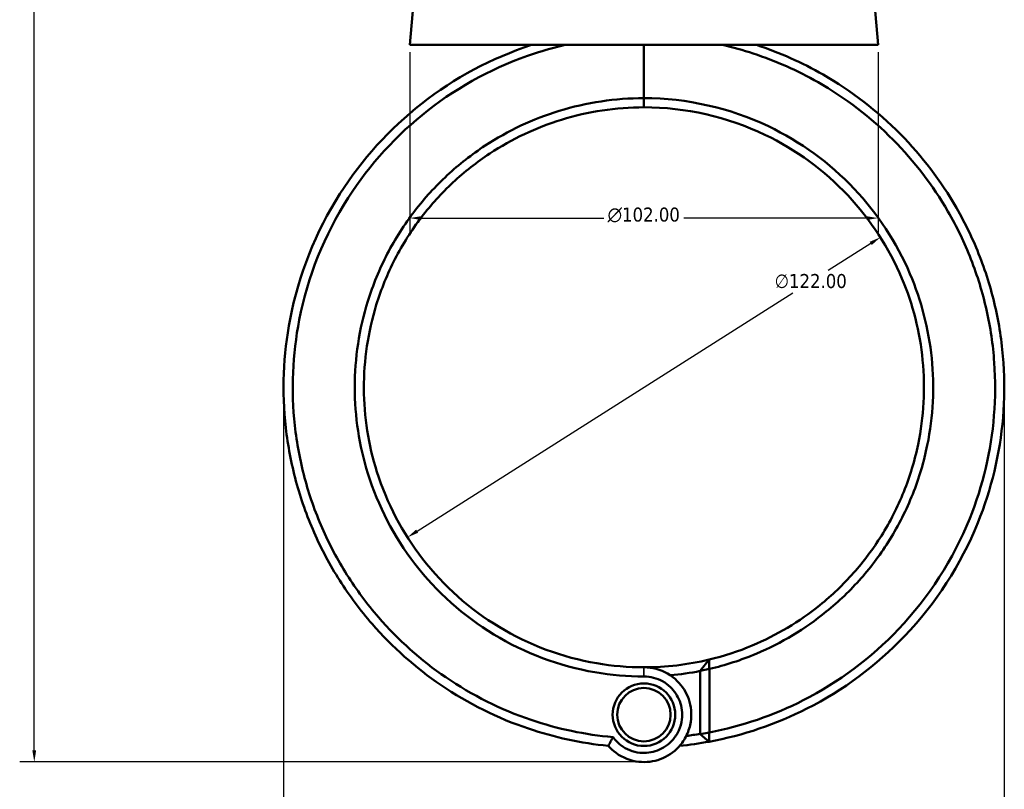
# Model space of a CAD drawing. Header units: millimetres. Extents: x 0 to 904, y 0 to 934.
# Tile 3 of 11: x 279 to 493, y 236 to 404. Entities that reach past the tile are written whole.
import ezdxf

# ---------------------------------------------------------------- set-up
doc = ezdxf.new("R2010")
doc.units = ezdxf.units.MM
for name, color, linetype, lineweight in [('Dimension (ANSI)', 7, 'Continuous', 25), ('Visible (ANSI)', 7, 'Continuous', 50), ('Visible Narrow (ANSI)', 7, 'Continuous', 35)]:
    doc.layers.add(name, color=color, linetype=linetype, lineweight=lineweight)
doc.styles.add('Note Text (ANSI)', font='tahoma.ttf')
doc.dimstyles.new('Default - mm (ANSI)', dxfattribs={"dimtxt": 3.048, "dimasz": 2.5, "dimexe": 3.175, "dimexo": 1.6002, "dimgap": 0.8, "dimtad": 0, "dimtoh": 1, "dimrnd": 1e-08, "dimzin": 4, "dimdsep": 46, "dimtxsty": 'Note Text (ANSI)', "dimcen": 0.09, "dimdle": 10, "dimclrd": 256, "dimclre": 256, "dimclrt": 256, "dimadec": 1, "dimazin": 1, "dimtfac": 1, "dimtofl": 0, "dimtmove": 0, "dimatfit": 3, "dimfxl": 1, "dimtolj": 1, "dimtzin": 4, "dimlwd": -1, "dimlwe": -1, "dimarcsym": 0})

# ---------------------------------------------------------------- blocks, each defined once
blk = doc.blocks.new('*D7')
at = {"layer": 'Defpoints', "color": 0, "transparency": 16777216}
for p in [(493.04, 326.55), (336.09, 323.69), (493.04, 187.45)]:
    blk.add_point(p, dxfattribs=at)
at = {"layer": 'Dimension (ANSI)', "transparency": 16777216}
for p, q in [((493.04, 324.95), (493.04, 184.27)), ((336.09, 322.09), (336.09, 184.27)), ((338.59, 187.45), (439.27, 187.45)), ((490.54, 187.45), (452.9, 187.45))]:
    blk.add_line(p, q, dxfattribs=at)
for points in [[(338.59, 187.86), (338.59, 187.03), (336.09, 187.45)], [(490.54, 187.86), (490.54, 187.03), (493.04, 187.45)]]:
    blk.add_solid(points, dxfattribs=at)
at = {"layer": 'Dimension (ANSI)', "transparency": 16777216, "insert": (440.07, 189.03), "char_height": 3.048, "attachment_point": 1, "style": 'Note Text (ANSI)'}
blk.add_mtext('\\A1;156.95', dxfattribs=at)
blk = doc.blocks.new('*D8')
at = {"layer": 'Defpoints', "color": 0, "transparency": 16777216}
for p in [(466.1, 356.37), (363.08, 291.01)]:
    blk.add_point(p, dxfattribs=at)
at = {"layer": 'Dimension (ANSI)', "transparency": 16777216}
for p, q in [((463.98, 355.03), (454.75, 349.17)), ((365.19, 292.35), (447.05, 344.29))]:
    blk.add_line(p, q, dxfattribs=at)
for points in [[(463.76, 355.39), (464.21, 354.68), (466.1, 356.37)], [(364.97, 292.7), (365.41, 292), (363.08, 291.01)]]:
    blk.add_solid(points, dxfattribs=at)
at = {"layer": 'Dimension (ANSI)', "transparency": 16777216, "insert": (443.06, 348.37), "char_height": 3.048, "attachment_point": 1, "style": 'Note Text (ANSI)'}
blk.add_mtext('\\A1;∅122.00', dxfattribs=at)
blk = doc.blocks.new('*D9')
at = {"layer": 'Defpoints', "color": 0, "transparency": 16777216}
for p in [(281.79, 532.05), (399.29, 532.05), (415.31, 242.08)]:
    blk.add_point(p, dxfattribs=at)
at = {"layer": 'Dimension (ANSI)', "transparency": 16777216}
for p, q in [((397.69, 532.05), (278.61, 532.05)), ((281.79, 529.55), (281.79, 424.05)), ((281.79, 244.58), (281.79, 410.11)), ((413.71, 242.08), (278.61, 242.08))]:
    blk.add_line(p, q, dxfattribs=at)
for points in [[(281.37, 529.55), (282.2, 529.55), (281.79, 532.05)], [(281.37, 244.58), (282.2, 244.58), (281.79, 242.08)]]:
    blk.add_solid(points, dxfattribs=at)
at = {"layer": 'Dimension (ANSI)', "transparency": 16777216, "insert": (280.19, 410.91), "char_height": 3.048, "attachment_point": 1, "rotation": 90, "style": 'Note Text (ANSI)'}
blk.add_mtext('\\A1;289.97', dxfattribs=at)
blk = doc.blocks.new('*D11')
at = {"layer": 'Defpoints', "color": 0, "transparency": 16777216}
for p in [(363.59, 398.27), (465.59, 398.27), (363.59, 360.55)]:
    blk.add_point(p, dxfattribs=at)
at = {"layer": 'Dimension (ANSI)', "transparency": 16777216}
for p, q in [((363.59, 396.67), (363.59, 357.38)), ((465.59, 396.67), (465.59, 357.38)), ((366.09, 360.55), (405.87, 360.55)), ((463.09, 360.55), (423.31, 360.55))]:
    blk.add_line(p, q, dxfattribs=at)
for points in [[(366.09, 360.97), (366.09, 360.14), (363.59, 360.55)], [(463.09, 360.97), (463.09, 360.14), (465.59, 360.55)]]:
    blk.add_solid(points, dxfattribs=at)
at = {"layer": 'Dimension (ANSI)', "transparency": 16777216, "insert": (406.67, 362.85), "char_height": 3.048, "attachment_point": 1, "style": 'Note Text (ANSI)'}
blk.add_mtext('\\A1;{\\fAIGDT|b0|i0;\\H3.0480;\\ln}\\fTahoma|b0|i0;\\H3.0480;102.00', dxfattribs=at)

msp = doc.modelspace()

# ---------------------------------------------------------------- linework, layer by layer
at = {"layer": 'Visible (ANSI)'}
for p, q in [((364.383, 407.355), (363.588, 398.268)), ((464.793, 407.355), (465.588, 398.268)), ((363.588, 398.268), (465.588, 398.268)), ((414.588, 398.268), (414.588, 386.677)), ((414.588, 386.677), (414.588, 398.268)), ((414.588, 384.693), (414.588, 386.677)), ((414.588, 386.677), (414.588, 384.693)), ((426.838, 261.936), (428.79, 264.37)), ((428.838, 262.342), (426.838, 261.936)), ((426.838, 261.936), (426.838, 248.155)), ((428.838, 248.516), (428.838, 262.342)), ((426.838, 248.155), (428.838, 248.516)), ((428.809, 246.492), (426.838, 248.155))]:
    msp.add_line(p, q, dxfattribs=at)
for radius in [6.82, 5.82]:
    msp.add_circle((414.588, 252.373), radius, dxfattribs=at)
for radius, start, end in [(61, 270, 283.46353), (63, 275.22078, 281.21228), (76.5, 276.92785, 279.21448), (78.5, 275.67863, 280.43756)]:
    msp.add_arc((414.588, 323.693), radius, start, end, dxfattribs=at)
for points, knots in [([(390.076, 398.268), (381.444, 395.431), (373.312, 391.08), (359.172, 379.998), (353.124, 373.323), (343.064, 357.514), (339.361, 348.192), (336.005, 330.743), (335.696, 322.745), (336.584, 314.885), (337.028, 310.955), (337.769, 307.06), (339.828, 299.427), (341.147, 295.689), (344.33, 288.456), (346.195, 284.961), (350.428, 278.292), (352.796, 275.118), (359.796, 267.079), (364.854, 262.588), (376.283, 254.804), (382.714, 251.603), (395.079, 247.425), (400.916, 246.165), (406.821, 245.578)], [0.3165459, 0.3165459, 0.3165459, 0.3165459, 0.6627562, 0.6627562, 1.0013837, 1.0013837, 1.3776304, 1.3776304, 1.6800211, 1.6800211, 1.6800211, 1.8312165, 1.8312165, 1.9824119, 1.9824119, 2.1336072, 2.1336072, 2.2848026, 2.2848026, 2.5418348, 2.5418348, 2.8146659, 2.8146659, 3.042158, 3.042158, 3.042158, 3.042158]), ([(407.857, 247.474), (401.792, 248.01), (395.792, 249.273), (383.438, 253.462), (377.157, 256.6), (366.004, 264.226), (361.072, 268.625), (354.254, 276.493), (351.949, 279.599), (347.834, 286.122), (346.023, 289.54), (342.937, 296.609), (341.662, 300.26), (339.675, 307.714), (338.965, 311.516), (338.544, 315.351), (337.703, 323.019), (338.031, 330.814), (341.354, 347.804), (344.988, 356.87), (354.819, 372.226), (360.717, 378.702), (374.484, 389.448), (382.391, 393.661), (390.779, 396.409), (392.978, 397.13), (395.21, 397.75), (397.466, 398.268)], [-3.0534685, -3.0534685, -3.0534685, -3.0534685, -2.8146659, -2.8146659, -2.5418348, -2.5418348, -2.2848026, -2.2848026, -2.1336072, -2.1336072, -1.9824119, -1.9824119, -1.8312165, -1.8312165, -1.6800211, -1.6800211, -1.6800211, -1.3776304, -1.3776304, -1.0013837, -1.0013837, -0.6627562, -0.6627562, -0.3165459, -0.3165459, -0.3165459, -0.2257794, -0.2257794, -0.2257794, -0.2257794]), ([(428.809, 246.492), (436.202, 247.854), (443.397, 250.285), (458.018, 257.702), (465.247, 263.073), (478.17, 276.615), (483.61, 285.025), (490.291, 301.472), (492.152, 309.25), (492.813, 317.134), (493.144, 321.075), (493.176, 325.043), (492.642, 332.94), (492.076, 336.869), (490.357, 344.599), (489.204, 348.4), (486.338, 355.786), (484.624, 359.371), (479.293, 368.648), (475.179, 374.056), (465.455, 383.903), (459.777, 388.273), (449.013, 394.442), (444.141, 396.611), (439.1, 398.268)], [0.1827624, 0.1827624, 0.1827624, 0.1827624, 0.4709552, 0.4709552, 0.8111331, 0.8111331, 1.1879446, 1.1879446, 1.4903618, 1.4903618, 1.4903618, 1.6415704, 1.6415704, 1.792779, 1.792779, 1.9439876, 1.9439876, 2.0951962, 2.0951962, 2.3522509, 2.3522509, 2.6228741, 2.6228741, 2.8250468, 2.8250468, 2.8250468, 2.8250468]), ([(431.71, 398.268), (433.966, 397.75), (436.198, 397.13), (438.397, 396.409), (443.295, 394.805), (448.031, 392.703), (458.501, 386.726), (464.028, 382.49), (473.506, 372.936), (477.522, 367.686), (482.736, 358.672), (484.414, 355.187), (487.227, 348.004), (488.361, 344.305), (490.059, 336.78), (490.624, 332.953), (491.169, 325.257), (491.151, 321.389), (490.841, 317.544), (490.221, 309.854), (488.429, 302.26), (481.957, 286.188), (476.668, 277.96), (464.075, 264.702), (457.023, 259.44), (442.85, 252.223), (435.94, 249.863), (428.838, 248.516)], [-2.9158133, -2.9158133, -2.9158133, -2.9158133, -2.8250468, -2.8250468, -2.8250468, -2.6228741, -2.6228741, -2.3522509, -2.3522509, -2.0951962, -2.0951962, -1.9439876, -1.9439876, -1.792779, -1.792779, -1.6415704, -1.6415704, -1.4903618, -1.4903618, -1.4903618, -1.1879446, -1.1879446, -0.8111331, -0.8111331, -0.4709552, -0.4709552, -0.187408, -0.187408, -0.187408, -0.187408]), ([(414.588, 386.677), (408.336, 386.677), (402.085, 385.74), (390.419, 382.161), (384.979, 379.605), (377.078, 374.417), (374.313, 372.252), (369.18, 367.492), (366.812, 364.898), (362.408, 359.182), (360.402, 356.037), (356.974, 349.444), (355.553, 345.996), (352.555, 336.389), (351.588, 330.041), (351.588, 323.693), (351.588, 317.345), (352.555, 310.998), (356.659, 297.844), (360.141, 291.148), (369.403, 279.126), (375.272, 273.873), (388.633, 265.764), (396.147, 262.954), (407.44, 261.014), (411.014, 260.709), (414.588, 260.709)], [-3.1415927, -3.1415927, -3.1415927, -3.1415927, -2.8439682, -2.8439682, -2.5606026, -2.5606026, -2.393917, -2.393917, -2.2272313, -2.2272313, -2.0502381, -2.0502381, -1.873245, -1.873245, -1.5707963, -1.5707963, -1.5707963, -1.2683476, -1.2683476, -0.9143612, -0.9143612, -0.5454993, -0.5454993, -0.1701544, -0.1701544, 0.0000001, 0.0000001, 0.0000001, 0.0000001]), ([(428.838, 262.342), (432.333, 263.153), (435.759, 264.264), (444.549, 267.969), (449.701, 271.062), (457.035, 277.02), (459.567, 279.454), (464.192, 284.707), (466.285, 287.526), (470.088, 293.657), (471.766, 296.989), (474.51, 303.895), (475.576, 307.47), (477.586, 317.327), (477.907, 323.736), (477.267, 330.048), (476.626, 336.36), (475.025, 342.574), (469.618, 355.243), (465.481, 361.554), (455.058, 372.579), (448.693, 377.212), (433.271, 384.565), (423.932, 386.677), (414.588, 386.677)], [-2.9134847, -2.9134847, -2.9134847, -2.9134847, -2.7426513, -2.7426513, -2.4593248, -2.4593248, -2.2926621, -2.2926621, -2.1259994, -2.1259994, -1.9489863, -1.9489863, -1.7719732, -1.7719732, -1.4696991, -1.4696991, -1.4696991, -1.1674251, -1.1674251, -0.8135082, -0.8135082, -0.4448551, -0.4448551, -0.0000001, -0.0000001, -0.0000001, -0.0000001]), ([(414.588, 262.693), (411.143, 262.693), (407.698, 262.986), (396.81, 264.848), (389.562, 267.546), (376.655, 275.341), (370.974, 280.394), (361.988, 291.978), (358.598, 298.438), (354.577, 311.148), (353.614, 317.289), (353.589, 323.439), (353.563, 329.589), (354.474, 335.746), (357.345, 345.075), (358.71, 348.426), (362.013, 354.836), (363.95, 357.896), (368.207, 363.46), (370.499, 365.986), (375.471, 370.623), (378.152, 372.734), (385.817, 377.792), (391.1, 380.286), (402.435, 383.778), (408.511, 384.693), (414.588, 384.693)], [-0.0000001, -0.0000001, -0.0000001, -0.0000001, 0.1701544, 0.1701544, 0.5454993, 0.5454993, 0.9143612, 0.9143612, 1.2683476, 1.2683476, 1.5707963, 1.5707963, 1.5707963, 1.873245, 1.873245, 2.0502381, 2.0502381, 2.2272313, 2.2272313, 2.393917, 2.393917, 2.5606026, 2.5606026, 2.8439682, 2.8439682, 3.1415927, 3.1415927, 3.1415927, 3.1415927]), ([(414.588, 384.693), (423.671, 384.693), (432.748, 382.631), (447.723, 375.459), (453.896, 370.941), (463.986, 360.203), (467.98, 354.062), (473.178, 341.75), (474.706, 335.718), (475.302, 329.598), (475.897, 323.478), (475.559, 317.272), (473.575, 307.739), (472.53, 304.285), (469.85, 297.615), (468.215, 294.401), (464.518, 288.488), (462.488, 285.771), (458.005, 280.712), (455.554, 278.37), (448.46, 272.638), (443.483, 269.665), (435.148, 266.167), (432, 265.138), (428.79, 264.37)], [0.0000001, 0.0000001, 0.0000001, 0.0000001, 0.4448551, 0.4448551, 0.8135082, 0.8135082, 1.1674251, 1.1674251, 1.4696991, 1.4696991, 1.4696991, 1.7719732, 1.7719732, 1.9489863, 1.9489863, 2.1259994, 2.1259994, 2.2926621, 2.2926621, 2.4593248, 2.4593248, 2.7426513, 2.7426513, 2.9056288, 2.9056288, 2.9056288, 2.9056288]), ([(428.838, 262.342), (428.83, 262.679), (428.822, 263.017), (428.806, 263.693), (428.798, 264.031), (428.79, 264.37)], [-0.30368989, -0.30368989, -0.30368989, -0.30368989, -0.15187863, -0.15187863, 0, 0, 0, 0]), ([(406.821, 245.578), (407.324, 245.003), (407.89, 244.486), (409.967, 242.97), (411.708, 242.301), (415.064, 241.945), (416.665, 242.142), (419.667, 243.244), (421.058, 244.169), (422.859, 246.118), (423.442, 246.973), (423.887, 247.898), (424.333, 248.824), (424.64, 249.82), (425.039, 252.479), (424.885, 254.186), (423.824, 257.233), (422.974, 258.588), (420.604, 260.944), (419.01, 261.867), (416.409, 262.572), (415.498, 262.693), (414.588, 262.693)], [-4.012579, -4.012579, -4.012579, -4.012579, -3.7869283, -3.7869283, -3.2499835, -3.2499835, -2.7810447, -2.7810447, -2.2984597, -2.2984597, -1.996844, -1.996844, -1.996844, -1.6952284, -1.6952284, -1.2126434, -1.2126434, -0.7652448, -0.7652448, -0.2582264, -0.2582264, 0.0000001, 0.0000001, 0.0000001, 0.0000001]), ([(414.588, 260.709), (415.303, 260.709), (416.017, 260.617), (418.066, 260.075), (419.331, 259.366), (421.241, 257.531), (421.942, 256.466), (422.849, 254.043), (423.01, 252.67), (422.739, 250.503), (422.508, 249.686), (422.162, 248.922), (421.815, 248.159), (421.353, 247.448), (419.904, 245.822), (418.769, 245.043), (416.303, 244.113), (414.98, 243.945), (412.212, 244.246), (410.78, 244.813), (408.929, 246.206), (408.343, 246.803), (407.857, 247.474)], [-0.0000001, -0.0000001, -0.0000001, -0.0000001, 0.2582264, 0.2582264, 0.7652448, 0.7652448, 1.2126434, 1.2126434, 1.6952284, 1.6952284, 1.996844, 1.996844, 1.996844, 2.2984597, 2.2984597, 2.7810447, 2.7810447, 3.2499835, 3.2499835, 3.7869283, 3.7869283, 4.0850626, 4.0850626, 4.0850626, 4.0850626]), ([(407.857, 247.474), (407.679, 247.16), (407.506, 246.845), (407.166, 246.213), (406.998, 245.895), (406.834, 245.577)], [-0.27775388, -0.27775388, -0.27775388, -0.27775388, -0.13905133, -0.13905133, 0, 0, 0, 0]), ([(428.809, 246.492), (428.814, 246.829), (428.819, 247.167), (428.829, 247.841), (428.833, 248.179), (428.838, 248.516)], [-0.26701667, -0.26701667, -0.26701667, -0.26701667, -0.13352304, -0.13352304, 0, 0, 0, 0])]:
    msp.add_open_spline(points, degree=3, knots=knots, dxfattribs=at)
msp.add_open_spline([(406.834, 245.577), (406.829, 245.577), (406.825, 245.578), (406.821, 245.578)], degree=3, dxfattribs=at)
at = {"layer": 'Visible Narrow (ANSI)'}
msp.add_line((414.588, 260.809), (414.588, 262.594), dxfattribs=at)

# ---------------------------------------------------------------- dimensions: what is measured, and where the dimension line sits
at = {"layer": 'Dimension (ANSI)'}
for base, p1, p2, angle, picture, middle in [((281.786, 532.053), (415.311, 242.079), (399.288, 532.053), 90, '*D9', (281.786, 417.079)), ((493.036, 187.447), (336.088, 323.693), (493.036, 326.547), 180, '*D7', (446.088, 187.447))]:
    dim = msp.add_linear_dim(base=base, p1=p1, p2=p2, angle=angle, dimstyle='Default - mm (ANSI)', override={"dimgap": 0.8, "dimtoh": 0, "dimdec": 2, "dimtol": 0, "dimlim": 0, "dimtp": 0, "dimtm": 0, "dimtdec": 2, "dimatfit": 1}, dxfattribs=at)
    dim.commit()
    dim.dimension.update_dxf_attribs({"geometry": picture, "text_midpoint": middle, "dimtype": 160})
dim = msp.add_linear_dim(base=(363.588, 360.552), p1=(465.588, 398.268), p2=(363.588, 398.268), angle=180, text='{\\fAIGDT|b0|i0;\\H3.0480;\\ln}\\fTahoma|b0|i0;\\H3.0480;<>', dimstyle='Default - mm (ANSI)', override={"dimgap": 0.8, "dimtoh": 0, "dimdec": 2, "dimtol": 0, "dimlim": 0, "dimtp": 0, "dimtm": 0, "dimtdec": 2, "dimatfit": 1}, dxfattribs=at)
dim.commit()
dim.dimension.update_dxf_attribs({"geometry": '*D11', "text_midpoint": (414.588, 360.552), "dimtype": 160})
dim = msp.add_diameter_dim_2p(p1=(363.081, 291.013), p2=(466.095, 356.373), dimstyle='Default - mm (ANSI)', override={"dimgap": 0.8, "dimtih": 1, "dimdec": 2, "dimlfac": 1, "dimtol": 0, "dimlim": 0, "dimtp": 0, "dimtm": 0, "dimtdec": 2, "dimtofl": 1, "dimatfit": 2}, dxfattribs=at)
dim.commit()
dim.dimension.update_dxf_attribs({"geometry": '*D8', "text_midpoint": (450.9, 346.732), "dimtype": 163})

doc.saveas('drawing.dxf')
